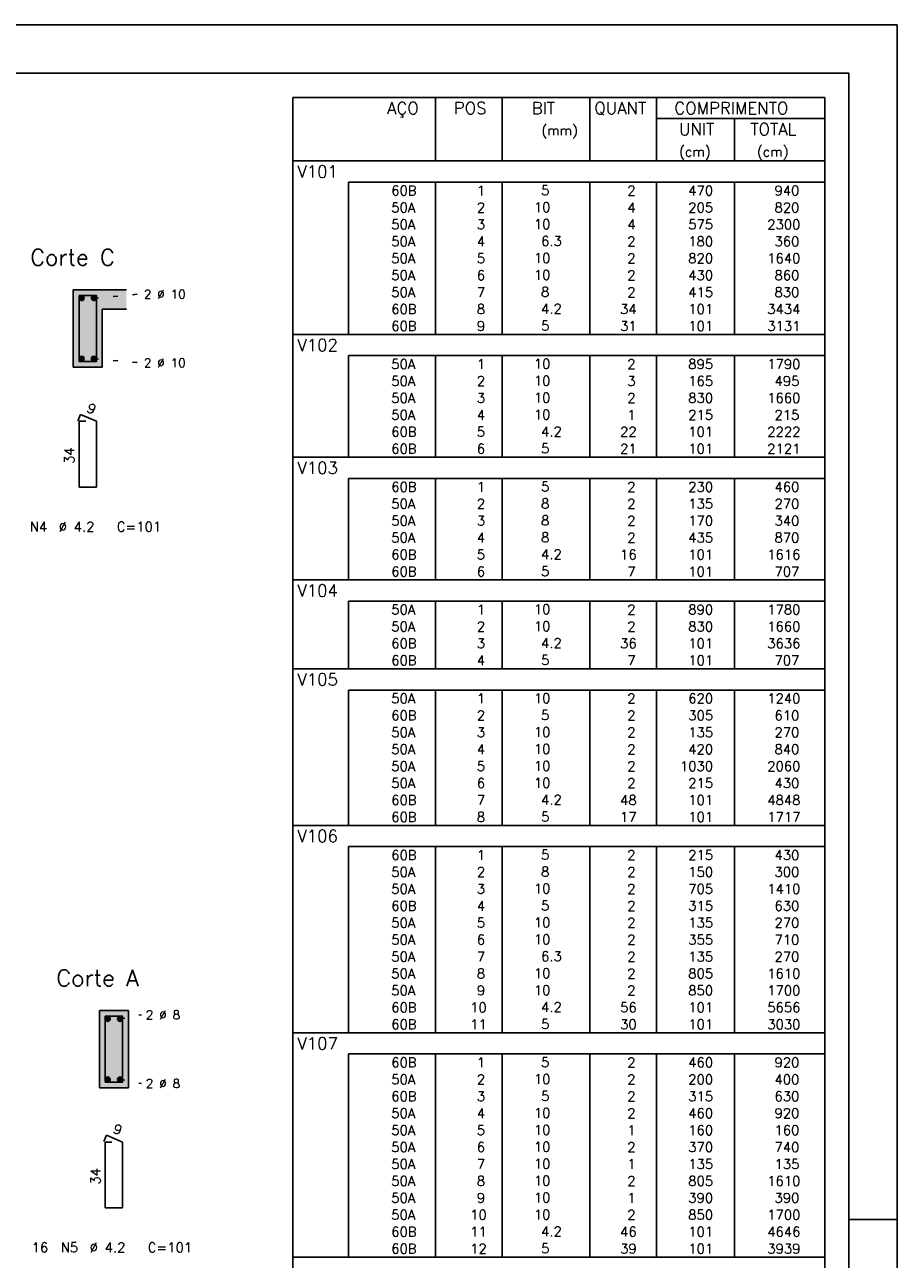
# Model space of a CAD drawing. Extents: x 0 to 119, y 0 to 84.
# Tile 11 of 11: x 101 to 119, y 59 to 84. Entities that reach past the tile are written whole.
import ezdxf

# ---------------------------------------------------------------- set-up
doc = ezdxf.new("R2010")
doc.units = 0
doc.header["$MEASUREMENT"] = 0
doc.linetypes.add('ESTILO_TQS_0002', pattern=[0.4, 0.1, -0.3])
for name, color, linetype in [('1', 1, 'CONTINUOUS'), ('2', 2, 'CONTINUOUS'), ('4', 4, 'CONTINUOUS'), ('6', 6, 'CONTINUOUS'), ('8', 8, 'CONTINUOUS'), ('9', 9, 'CONTINUOUS')]:
    doc.layers.add(name, color=color, linetype=linetype)
doc.styles.get("Standard").update_dxf_attribs({"font": 'ROMANS.SHX'})

msp = doc.modelspace()

# ---------------------------------------------------------------- linework, layer by layer
at = {"layer": '1', "linetype": 'Continuous'}
for p, q in [((0, 84.1), (118.9, 84.1)), ((118.9, 0), (118.9, 84.1)), ((117.9, 59.4), (118.9, 59.4))]:
    msp.add_line(p, q, dxfattribs=at)
at = {"layer": '1', "linetype": 'ESTILO_TQS_0002'}
for p, q in [((102.285, 78.445), (103.23, 78.53)), ((102.285, 77.195), (103.23, 77.11)), ((102.825, 63.545), (103.27, 63.63)), ((102.825, 62.295), (103.27, 62.21))]:
    msp.add_line(p, q, dxfattribs=at)
at = {"layer": '1', "linetype": 'Continuous'}
for centre in [(102.035, 78.445), (102.285, 78.445), (102.035, 77.195), (102.285, 77.195), (102.575, 63.545), (102.825, 63.545), (102.575, 62.295), (102.825, 62.295)]:
    msp.add_circle(centre, 0.05, dxfattribs=at)
at = {"layer": '2', "linetype": 'Continuous'}
for p, q in [((106.4, 82.595), (106.4, 81.283)), ((106.4, 82.595), (117.4, 82.595)), ((109.35, 81.283), (109.35, 82.595)), ((110.73, 81.283), (110.73, 82.595)), ((112.54, 81.283), (112.54, 82.595)), ((113.92, 81.283), (113.92, 82.595)), ((117.4, 82.595), (117.4, 81.283)), ((113.92, 82.158), (117.4, 82.158)), ((115.53, 81.283), (115.53, 82.158)), ((106.4, 81.283), (117.4, 81.283)), ((106.4, 80.845), (106.4, 81.283)), ((106.4, 81.283), (117.4, 81.283)), ((117.4, 80.845), (117.4, 81.283)), ((106.4, 80.495), (106.4, 80.845)), ((117.4, 80.845), (107.55, 80.845)), ((107.55, 80.845), (107.55, 80.495)), ((109.35, 80.845), (109.35, 80.495)), ((110.73, 80.845), (110.73, 80.495)), ((112.54, 80.845), (112.54, 80.495)), ((113.92, 80.845), (113.92, 80.495)), ((115.53, 80.845), (115.53, 80.495)), ((117.4, 80.495), (117.4, 80.845)), ((106.4, 80.145), (106.4, 80.495)), ((107.55, 80.495), (107.55, 80.145)), ((109.35, 80.495), (109.35, 80.145)), ((110.73, 80.495), (110.73, 80.145)), ((112.54, 80.495), (112.54, 80.145)), ((113.92, 80.495), (113.92, 80.145)), ((115.53, 80.495), (115.53, 80.145)), ((117.4, 80.145), (117.4, 80.495)), ((106.4, 79.795), (106.4, 80.145)), ((107.55, 80.145), (107.55, 79.795)), ((109.35, 80.145), (109.35, 79.795)), ((110.73, 80.145), (110.73, 79.795)), ((112.54, 80.145), (112.54, 79.795)), ((113.92, 80.145), (113.92, 79.795)), ((115.53, 80.145), (115.53, 79.795)), ((117.4, 79.795), (117.4, 80.145)), ((106.4, 79.445), (106.4, 79.795)), ((107.55, 79.795), (107.55, 79.445)), ((109.35, 79.795), (109.35, 79.445)), ((110.73, 79.795), (110.73, 79.445)), ((112.54, 79.795), (112.54, 79.445)), ((113.92, 79.795), (113.92, 79.445)), ((115.53, 79.795), (115.53, 79.445)), ((117.4, 79.445), (117.4, 79.795)), ((106.4, 79.095), (106.4, 79.445)), ((107.55, 79.445), (107.55, 79.095)), ((109.35, 79.445), (109.35, 79.095)), ((110.73, 79.445), (110.73, 79.095)), ((112.54, 79.445), (112.54, 79.095)), ((113.92, 79.445), (113.92, 79.095)), ((115.53, 79.445), (115.53, 79.095)), ((117.4, 79.095), (117.4, 79.445)), ((106.4, 78.745), (106.4, 79.095)), ((107.55, 79.095), (107.55, 78.745)), ((109.35, 79.095), (109.35, 78.745)), ((110.73, 79.095), (110.73, 78.745)), ((112.54, 79.095), (112.54, 78.745)), ((113.92, 79.095), (113.92, 78.745)), ((115.53, 79.095), (115.53, 78.745)), ((117.4, 78.745), (117.4, 79.095)), ((102.96, 78.62), (101.86, 78.62)), ((101.86, 78.62), (101.86, 77.02)), ((106.4, 78.395), (106.4, 78.745)), ((107.55, 78.745), (107.55, 78.395)), ((109.35, 78.745), (109.35, 78.395)), ((110.73, 78.745), (110.73, 78.395)), ((112.54, 78.745), (112.54, 78.395)), ((113.92, 78.745), (113.92, 78.395)), ((115.53, 78.745), (115.53, 78.395)), ((117.4, 78.395), (117.4, 78.745)), ((106.4, 78.045), (106.4, 78.395)), ((107.55, 78.395), (107.55, 78.045)), ((109.35, 78.395), (109.35, 78.045)), ((110.73, 78.395), (110.73, 78.045)), ((112.54, 78.395), (112.54, 78.045)), ((113.92, 78.395), (113.92, 78.045)), ((115.53, 78.395), (115.53, 78.045)), ((117.4, 78.045), (117.4, 78.395)), ((102.46, 77.02), (102.46, 78.22)), ((102.46, 78.22), (102.96, 78.22)), ((106.4, 77.695), (106.4, 78.045)), ((107.55, 78.045), (107.55, 77.695)), ((109.35, 78.045), (109.35, 77.695)), ((110.73, 78.045), (110.73, 77.695)), ((112.54, 78.045), (112.54, 77.695)), ((113.92, 78.045), (113.92, 77.695)), ((115.53, 78.045), (115.53, 77.695)), ((117.4, 77.695), (117.4, 78.045)), ((106.4, 77.258), (106.4, 77.695)), ((106.4, 77.695), (117.4, 77.695)), ((117.4, 77.258), (117.4, 77.695)), ((106.4, 76.908), (106.4, 77.258)), ((117.4, 77.258), (107.55, 77.258)), ((107.55, 77.258), (107.55, 76.908)), ((109.35, 77.258), (109.35, 76.908)), ((110.73, 77.258), (110.73, 76.908)), ((112.54, 77.258), (112.54, 76.908)), ((113.92, 77.258), (113.92, 76.908)), ((115.53, 77.258), (115.53, 76.908)), ((117.4, 76.908), (117.4, 77.258)), ((101.86, 77.02), (102.46, 77.02)), ((106.4, 76.558), (106.4, 76.908)), ((107.55, 76.908), (107.55, 76.558)), ((109.35, 76.908), (109.35, 76.558)), ((110.73, 76.908), (110.73, 76.558)), ((112.54, 76.908), (112.54, 76.558)), ((113.92, 76.908), (113.92, 76.558)), ((115.53, 76.908), (115.53, 76.558)), ((117.4, 76.558), (117.4, 76.908)), ((106.4, 76.208), (106.4, 76.558)), ((107.55, 76.558), (107.55, 76.208)), ((109.35, 76.558), (109.35, 76.208)), ((110.73, 76.558), (110.73, 76.208)), ((112.54, 76.558), (112.54, 76.208)), ((113.92, 76.558), (113.92, 76.208)), ((115.53, 76.558), (115.53, 76.208)), ((117.4, 76.208), (117.4, 76.558)), ((106.4, 75.858), (106.4, 76.208)), ((107.55, 76.208), (107.55, 75.858)), ((109.35, 76.208), (109.35, 75.858)), ((110.73, 76.208), (110.73, 75.858)), ((112.54, 76.208), (112.54, 75.858)), ((113.92, 76.208), (113.92, 75.858)), ((115.53, 76.208), (115.53, 75.858)), ((117.4, 75.858), (117.4, 76.208)), ((106.4, 75.508), (106.4, 75.858)), ((107.55, 75.858), (107.55, 75.508)), ((109.35, 75.858), (109.35, 75.508)), ((110.73, 75.858), (110.73, 75.508)), ((112.54, 75.858), (112.54, 75.508)), ((113.92, 75.858), (113.92, 75.508)), ((115.53, 75.858), (115.53, 75.508)), ((117.4, 75.508), (117.4, 75.858)), ((106.4, 75.158), (106.4, 75.508)), ((107.55, 75.508), (107.55, 75.158)), ((109.35, 75.508), (109.35, 75.158)), ((110.73, 75.508), (110.73, 75.158)), ((112.54, 75.508), (112.54, 75.158)), ((113.92, 75.508), (113.92, 75.158)), ((115.53, 75.508), (115.53, 75.158)), ((117.4, 75.158), (117.4, 75.508)), ((106.4, 74.72), (106.4, 75.158)), ((106.4, 75.158), (117.4, 75.158)), ((117.4, 74.72), (117.4, 75.158)), ((106.4, 74.37), (106.4, 74.72)), ((117.4, 74.72), (107.55, 74.72)), ((107.55, 74.72), (107.55, 74.37)), ((109.35, 74.72), (109.35, 74.37)), ((110.73, 74.72), (110.73, 74.37)), ((112.54, 74.72), (112.54, 74.37)), ((113.92, 74.72), (113.92, 74.37)), ((115.53, 74.72), (115.53, 74.37)), ((117.4, 74.37), (117.4, 74.72)), ((106.4, 74.02), (106.4, 74.37)), ((107.55, 74.37), (107.55, 74.02)), ((109.35, 74.37), (109.35, 74.02)), ((110.73, 74.37), (110.73, 74.02)), ((112.54, 74.37), (112.54, 74.02)), ((113.92, 74.37), (113.92, 74.02)), ((115.53, 74.37), (115.53, 74.02)), ((117.4, 74.02), (117.4, 74.37)), ((106.4, 73.67), (106.4, 74.02)), ((107.55, 74.02), (107.55, 73.67)), ((109.35, 74.02), (109.35, 73.67)), ((110.73, 74.02), (110.73, 73.67)), ((112.54, 74.02), (112.54, 73.67)), ((113.92, 74.02), (113.92, 73.67)), ((115.53, 74.02), (115.53, 73.67)), ((117.4, 73.67), (117.4, 74.02)), ((106.4, 73.32), (106.4, 73.67)), ((107.55, 73.67), (107.55, 73.32)), ((109.35, 73.67), (109.35, 73.32)), ((110.73, 73.67), (110.73, 73.32)), ((112.54, 73.67), (112.54, 73.32)), ((113.92, 73.67), (113.92, 73.32)), ((115.53, 73.67), (115.53, 73.32)), ((117.4, 73.32), (117.4, 73.67)), ((106.4, 72.97), (106.4, 73.32)), ((107.55, 73.32), (107.55, 72.97)), ((109.35, 73.32), (109.35, 72.97)), ((110.73, 73.32), (110.73, 72.97)), ((112.54, 73.32), (112.54, 72.97)), ((113.92, 73.32), (113.92, 72.97)), ((115.53, 73.32), (115.53, 72.97)), ((117.4, 72.97), (117.4, 73.32)), ((106.4, 72.62), (106.4, 72.97)), ((107.55, 72.97), (107.55, 72.62)), ((109.35, 72.97), (109.35, 72.62)), ((110.73, 72.97), (110.73, 72.62)), ((112.54, 72.97), (112.54, 72.62)), ((113.92, 72.97), (113.92, 72.62)), ((115.53, 72.97), (115.53, 72.62)), ((117.4, 72.62), (117.4, 72.97)), ((106.4, 72.183), (106.4, 72.62)), ((106.4, 72.62), (117.4, 72.62)), ((117.4, 72.183), (117.4, 72.62)), ((106.4, 71.833), (106.4, 72.183)), ((117.4, 72.183), (107.55, 72.183)), ((107.55, 72.183), (107.55, 71.833)), ((109.35, 72.183), (109.35, 71.833)), ((110.73, 72.183), (110.73, 71.833)), ((112.54, 72.183), (112.54, 71.833)), ((113.92, 72.183), (113.92, 71.833)), ((115.53, 72.183), (115.53, 71.833)), ((117.4, 71.833), (117.4, 72.183)), ((106.4, 71.483), (106.4, 71.833)), ((107.55, 71.833), (107.55, 71.483)), ((109.35, 71.833), (109.35, 71.483)), ((110.73, 71.833), (110.73, 71.483)), ((112.54, 71.833), (112.54, 71.483)), ((113.92, 71.833), (113.92, 71.483)), ((115.53, 71.833), (115.53, 71.483)), ((117.4, 71.483), (117.4, 71.833)), ((106.4, 71.133), (106.4, 71.483)), ((107.55, 71.483), (107.55, 71.133)), ((109.35, 71.483), (109.35, 71.133)), ((110.73, 71.483), (110.73, 71.133)), ((112.54, 71.483), (112.54, 71.133)), ((113.92, 71.483), (113.92, 71.133)), ((115.53, 71.483), (115.53, 71.133)), ((117.4, 71.133), (117.4, 71.483)), ((106.4, 70.783), (106.4, 71.133)), ((107.55, 71.133), (107.55, 70.783)), ((109.35, 71.133), (109.35, 70.783)), ((110.73, 71.133), (110.73, 70.783)), ((112.54, 71.133), (112.54, 70.783)), ((113.92, 71.133), (113.92, 70.783)), ((115.53, 71.133), (115.53, 70.783)), ((117.4, 70.783), (117.4, 71.133)), ((106.4, 70.345), (106.4, 70.783)), ((106.4, 70.783), (117.4, 70.783)), ((117.4, 70.345), (117.4, 70.783)), ((106.4, 69.995), (106.4, 70.345)), ((117.4, 70.345), (107.55, 70.345)), ((107.55, 70.345), (107.55, 69.995)), ((109.35, 70.345), (109.35, 69.995)), ((110.73, 70.345), (110.73, 69.995)), ((112.54, 70.345), (112.54, 69.995)), ((113.92, 70.345), (113.92, 69.995)), ((115.53, 70.345), (115.53, 69.995)), ((117.4, 69.995), (117.4, 70.345)), ((106.4, 69.645), (106.4, 69.995)), ((107.55, 69.995), (107.55, 69.645)), ((109.35, 69.995), (109.35, 69.645)), ((110.73, 69.995), (110.73, 69.645)), ((112.54, 69.995), (112.54, 69.645)), ((113.92, 69.995), (113.92, 69.645)), ((115.53, 69.995), (115.53, 69.645)), ((117.4, 69.645), (117.4, 69.995)), ((106.4, 69.295), (106.4, 69.645)), ((107.55, 69.645), (107.55, 69.295)), ((109.35, 69.645), (109.35, 69.295)), ((110.73, 69.645), (110.73, 69.295)), ((112.54, 69.645), (112.54, 69.295)), ((113.92, 69.645), (113.92, 69.295)), ((115.53, 69.645), (115.53, 69.295)), ((117.4, 69.295), (117.4, 69.645)), ((106.4, 68.945), (106.4, 69.295)), ((107.55, 69.295), (107.55, 68.945)), ((109.35, 69.295), (109.35, 68.945)), ((110.73, 69.295), (110.73, 68.945)), ((112.54, 69.295), (112.54, 68.945)), ((113.92, 69.295), (113.92, 68.945)), ((115.53, 69.295), (115.53, 68.945)), ((117.4, 68.945), (117.4, 69.295)), ((106.4, 68.595), (106.4, 68.945)), ((107.55, 68.945), (107.55, 68.595)), ((109.35, 68.945), (109.35, 68.595)), ((110.73, 68.945), (110.73, 68.595)), ((112.54, 68.945), (112.54, 68.595)), ((113.92, 68.945), (113.92, 68.595)), ((115.53, 68.945), (115.53, 68.595)), ((117.4, 68.595), (117.4, 68.945)), ((106.4, 68.245), (106.4, 68.595)), ((107.55, 68.595), (107.55, 68.245)), ((109.35, 68.595), (109.35, 68.245)), ((110.73, 68.595), (110.73, 68.245)), ((112.54, 68.595), (112.54, 68.245)), ((113.92, 68.595), (113.92, 68.245)), ((115.53, 68.595), (115.53, 68.245)), ((117.4, 68.245), (117.4, 68.595)), ((106.4, 67.895), (106.4, 68.245)), ((107.55, 68.245), (107.55, 67.895)), ((109.35, 68.245), (109.35, 67.895)), ((110.73, 68.245), (110.73, 67.895)), ((112.54, 68.245), (112.54, 67.895)), ((113.92, 68.245), (113.92, 67.895)), ((115.53, 68.245), (115.53, 67.895)), ((117.4, 67.895), (117.4, 68.245)), ((106.4, 67.545), (106.4, 67.895)), ((107.55, 67.895), (107.55, 67.545)), ((109.35, 67.895), (109.35, 67.545)), ((110.73, 67.895), (110.73, 67.545)), ((112.54, 67.895), (112.54, 67.545)), ((113.92, 67.895), (113.92, 67.545)), ((115.53, 67.895), (115.53, 67.545)), ((117.4, 67.545), (117.4, 67.895)), ((106.4, 67.108), (106.4, 67.545)), ((106.4, 67.545), (117.4, 67.545)), ((117.4, 67.108), (117.4, 67.545)), ((106.4, 66.758), (106.4, 67.108)), ((117.4, 67.108), (107.55, 67.108)), ((107.55, 67.108), (107.55, 66.758)), ((109.35, 67.108), (109.35, 66.758)), ((110.73, 67.108), (110.73, 66.758)), ((112.54, 67.108), (112.54, 66.758)), ((113.92, 67.108), (113.92, 66.758)), ((115.53, 67.108), (115.53, 66.758)), ((117.4, 66.758), (117.4, 67.108)), ((106.4, 66.408), (106.4, 66.758)), ((107.55, 66.758), (107.55, 66.408)), ((109.35, 66.758), (109.35, 66.408)), ((110.73, 66.758), (110.73, 66.408)), ((112.54, 66.758), (112.54, 66.408)), ((113.92, 66.758), (113.92, 66.408)), ((115.53, 66.758), (115.53, 66.408)), ((117.4, 66.408), (117.4, 66.758)), ((106.4, 66.058), (106.4, 66.408)), ((107.55, 66.408), (107.55, 66.058)), ((109.35, 66.408), (109.35, 66.058)), ((110.73, 66.408), (110.73, 66.058)), ((112.54, 66.408), (112.54, 66.058)), ((113.92, 66.408), (113.92, 66.058)), ((115.53, 66.408), (115.53, 66.058)), ((117.4, 66.058), (117.4, 66.408)), ((106.4, 65.708), (106.4, 66.058)), ((107.55, 66.058), (107.55, 65.708)), ((109.35, 66.058), (109.35, 65.708)), ((110.73, 66.058), (110.73, 65.708)), ((112.54, 66.058), (112.54, 65.708)), ((113.92, 66.058), (113.92, 65.708)), ((115.53, 66.058), (115.53, 65.708)), ((117.4, 65.708), (117.4, 66.058)), ((106.4, 65.358), (106.4, 65.708)), ((107.55, 65.708), (107.55, 65.358)), ((109.35, 65.708), (109.35, 65.358)), ((110.73, 65.708), (110.73, 65.358)), ((112.54, 65.708), (112.54, 65.358)), ((113.92, 65.708), (113.92, 65.358)), ((115.53, 65.708), (115.53, 65.358)), ((117.4, 65.358), (117.4, 65.708)), ((106.4, 65.008), (106.4, 65.358)), ((107.55, 65.358), (107.55, 65.008)), ((109.35, 65.358), (109.35, 65.008)), ((110.73, 65.358), (110.73, 65.008)), ((112.54, 65.358), (112.54, 65.008)), ((113.92, 65.358), (113.92, 65.008)), ((115.53, 65.358), (115.53, 65.008)), ((117.4, 65.008), (117.4, 65.358)), ((106.4, 64.658), (106.4, 65.008)), ((107.55, 65.008), (107.55, 64.658)), ((109.35, 65.008), (109.35, 64.658)), ((110.73, 65.008), (110.73, 64.658)), ((112.54, 65.008), (112.54, 64.658)), ((113.92, 65.008), (113.92, 64.658)), ((115.53, 65.008), (115.53, 64.658)), ((117.4, 64.658), (117.4, 65.008)), ((106.4, 64.308), (106.4, 64.658)), ((107.55, 64.658), (107.55, 64.308)), ((109.35, 64.658), (109.35, 64.308)), ((110.73, 64.658), (110.73, 64.308)), ((112.54, 64.658), (112.54, 64.308)), ((113.92, 64.658), (113.92, 64.308)), ((115.53, 64.658), (115.53, 64.308)), ((117.4, 64.308), (117.4, 64.658)), ((106.4, 63.958), (106.4, 64.308)), ((107.55, 64.308), (107.55, 63.958)), ((109.35, 64.308), (109.35, 63.958)), ((110.73, 64.308), (110.73, 63.958)), ((112.54, 64.308), (112.54, 63.958)), ((113.92, 64.308), (113.92, 63.958)), ((115.53, 64.308), (115.53, 63.958)), ((117.4, 63.958), (117.4, 64.308)), ((106.4, 63.608), (106.4, 63.958)), ((107.55, 63.958), (107.55, 63.608)), ((109.35, 63.958), (109.35, 63.608)), ((110.73, 63.958), (110.73, 63.608)), ((112.54, 63.958), (112.54, 63.608)), ((113.92, 63.958), (113.92, 63.608)), ((115.53, 63.958), (115.53, 63.608)), ((117.4, 63.608), (117.4, 63.958)), ((103, 63.72), (102.4, 63.72)), ((102.4, 63.72), (102.4, 62.12)), ((103, 62.12), (103, 63.72)), ((106.4, 63.258), (106.4, 63.608)), ((107.55, 63.608), (107.55, 63.258)), ((109.35, 63.608), (109.35, 63.258)), ((110.73, 63.608), (110.73, 63.258)), ((112.54, 63.608), (112.54, 63.258)), ((113.92, 63.608), (113.92, 63.258)), ((115.53, 63.608), (115.53, 63.258)), ((117.4, 63.258), (117.4, 63.608)), ((106.4, 62.82), (106.4, 63.258)), ((106.4, 63.258), (117.4, 63.258)), ((117.4, 62.82), (117.4, 63.258)), ((106.4, 62.47), (106.4, 62.82)), ((117.4, 62.82), (107.55, 62.82)), ((107.55, 62.82), (107.55, 62.47)), ((109.35, 62.82), (109.35, 62.47)), ((110.73, 62.82), (110.73, 62.47)), ((112.54, 62.82), (112.54, 62.47)), ((113.92, 62.82), (113.92, 62.47)), ((115.53, 62.82), (115.53, 62.47)), ((117.4, 62.47), (117.4, 62.82)), ((106.4, 62.12), (106.4, 62.47)), ((107.55, 62.47), (107.55, 62.12)), ((109.35, 62.47), (109.35, 62.12)), ((110.73, 62.47), (110.73, 62.12)), ((112.54, 62.47), (112.54, 62.12)), ((113.92, 62.47), (113.92, 62.12)), ((115.53, 62.47), (115.53, 62.12)), ((117.4, 62.12), (117.4, 62.47)), ((102.4, 62.12), (103, 62.12)), ((106.4, 61.77), (106.4, 62.12)), ((107.55, 62.12), (107.55, 61.77)), ((109.35, 62.12), (109.35, 61.77)), ((110.73, 62.12), (110.73, 61.77)), ((112.54, 62.12), (112.54, 61.77)), ((113.92, 62.12), (113.92, 61.77)), ((115.53, 62.12), (115.53, 61.77)), ((117.4, 61.77), (117.4, 62.12)), ((106.4, 61.42), (106.4, 61.77)), ((107.55, 61.77), (107.55, 61.42)), ((109.35, 61.77), (109.35, 61.42)), ((110.73, 61.77), (110.73, 61.42)), ((112.54, 61.77), (112.54, 61.42)), ((113.92, 61.77), (113.92, 61.42)), ((115.53, 61.77), (115.53, 61.42)), ((117.4, 61.42), (117.4, 61.77)), ((106.4, 61.07), (106.4, 61.42)), ((107.55, 61.42), (107.55, 61.07)), ((109.35, 61.42), (109.35, 61.07)), ((110.73, 61.42), (110.73, 61.07)), ((112.54, 61.42), (112.54, 61.07)), ((113.92, 61.42), (113.92, 61.07)), ((115.53, 61.42), (115.53, 61.07)), ((117.4, 61.07), (117.4, 61.42)), ((106.4, 60.72), (106.4, 61.07)), ((107.55, 61.07), (107.55, 60.72)), ((109.35, 61.07), (109.35, 60.72)), ((110.73, 61.07), (110.73, 60.72)), ((112.54, 61.07), (112.54, 60.72)), ((113.92, 61.07), (113.92, 60.72)), ((115.53, 61.07), (115.53, 60.72)), ((117.4, 60.72), (117.4, 61.07)), ((106.4, 60.37), (106.4, 60.72)), ((107.55, 60.72), (107.55, 60.37)), ((109.35, 60.72), (109.35, 60.37)), ((110.73, 60.72), (110.73, 60.37)), ((112.54, 60.72), (112.54, 60.37)), ((113.92, 60.72), (113.92, 60.37)), ((115.53, 60.72), (115.53, 60.37)), ((117.4, 60.37), (117.4, 60.72)), ((106.4, 60.02), (106.4, 60.37)), ((107.55, 60.37), (107.55, 60.02)), ((109.35, 60.37), (109.35, 60.02)), ((110.73, 60.37), (110.73, 60.02)), ((112.54, 60.37), (112.54, 60.02)), ((113.92, 60.37), (113.92, 60.02)), ((115.53, 60.37), (115.53, 60.02)), ((117.4, 60.02), (117.4, 60.37)), ((106.4, 59.67), (106.4, 60.02)), ((107.55, 60.02), (107.55, 59.67)), ((109.35, 60.02), (109.35, 59.67)), ((110.73, 60.02), (110.73, 59.67)), ((112.54, 60.02), (112.54, 59.67)), ((113.92, 60.02), (113.92, 59.67)), ((115.53, 60.02), (115.53, 59.67)), ((117.4, 59.67), (117.4, 60.02)), ((106.4, 59.32), (106.4, 59.67)), ((107.55, 59.67), (107.55, 59.32)), ((109.35, 59.67), (109.35, 59.32)), ((110.73, 59.67), (110.73, 59.32)), ((112.54, 59.67), (112.54, 59.32)), ((113.92, 59.67), (113.92, 59.32)), ((115.53, 59.67), (115.53, 59.32)), ((117.4, 59.32), (117.4, 59.67)), ((106.4, 58.97), (106.4, 59.32)), ((107.55, 59.32), (107.55, 58.97)), ((109.35, 59.32), (109.35, 58.97)), ((110.73, 59.32), (110.73, 58.97)), ((112.54, 59.32), (112.54, 58.97)), ((113.92, 59.32), (113.92, 58.97)), ((115.53, 59.32), (115.53, 58.97)), ((117.4, 58.97), (117.4, 59.32)), ((106.4, 58.62), (106.4, 58.97)), ((107.55, 58.97), (107.55, 58.62)), ((109.35, 58.97), (109.35, 58.62)), ((110.73, 58.97), (110.73, 58.62)), ((112.54, 58.97), (112.54, 58.62)), ((113.92, 58.97), (113.92, 58.62)), ((115.53, 58.97), (115.53, 58.62)), ((117.4, 58.62), (117.4, 58.97)), ((106.4, 58.183), (106.4, 58.62)), ((106.4, 58.62), (117.4, 58.62)), ((117.4, 58.183), (117.4, 58.62))]:
    msp.add_line(p, q, dxfattribs=at)
at = {"layer": '4', "linetype": 'Continuous'}
for points in [[(101.98, 78.5), (101.98, 77.14), (102.34, 77.14), (102.34, 78.5), (101.98, 78.5)], [(102.52, 63.6), (102.52, 62.24), (102.88, 62.24), (102.88, 63.6), (102.52, 63.6)]]:
    msp.add_lwpolyline(points, dxfattribs=at)
at = {"layer": '6', "linetype": 'Continuous'}
for p, q in [((102.008, 76.04), (101.954, 75.911)), ((102.12, 75.9), (101.98, 75.9)), ((101.98, 75.9), (101.98, 74.54)), ((102.34, 75.9), (102.008, 76.04)), ((102.34, 74.54), (102.34, 75.9)), ((101.98, 74.54), (102.34, 74.54)), ((102.548, 61.14), (102.494, 61.011)), ((102.88, 61), (102.548, 61.14)), ((102.66, 61), (102.52, 61)), ((102.52, 61), (102.52, 59.64)), ((102.88, 59.64), (102.88, 61)), ((102.52, 59.64), (102.88, 59.64))]:
    msp.add_line(p, q, dxfattribs=at)
at = {"layer": '8', "linetype": 'Continuous'}
for p in [(2.5, 83.1), (117.9, 1)]:
    msp.add_line(p, (117.9, 83.1), dxfattribs=at)
at = {"layer": '9', "linetype": 'Continuous'}
for points in [[(101.86, 77.02), (102.46, 77.02), (101.86, 78.62)], [(102.46, 77.02), (102.46, 78.22), (101.86, 78.62)], [(101.86, 78.62), (102.46, 78.22), (102.96, 78.62)], [(102.46, 78.22), (102.96, 78.22), (102.96, 78.62)], [(102.085, 78.445), (102.01, 78.488), (101.988, 78.462)], [(102.085, 78.445), (101.988, 78.462), (101.988, 78.428)], [(102.085, 78.445), (101.988, 78.428), (102.01, 78.402)], [(102.085, 78.445), (102.044, 78.494), (102.01, 78.488)], [(102.085, 78.445), (102.01, 78.402), (102.044, 78.396)], [(102.085, 78.445), (102.073, 78.477), (102.044, 78.494)], [(102.085, 78.445), (102.044, 78.396), (102.073, 78.413)], [(102.085, 78.445), (102.073, 78.413), (102.085, 78.445)], [(102.335, 78.445), (102.26, 78.488), (102.238, 78.462)], [(102.335, 78.445), (102.238, 78.462), (102.238, 78.428)], [(102.335, 78.445), (102.238, 78.428), (102.26, 78.402)], [(102.335, 78.445), (102.294, 78.494), (102.26, 78.488)], [(102.335, 78.445), (102.26, 78.402), (102.294, 78.396)], [(102.335, 78.445), (102.323, 78.477), (102.294, 78.494)], [(102.335, 78.445), (102.294, 78.396), (102.323, 78.413)], [(102.335, 78.445), (102.323, 78.413), (102.335, 78.445)], [(102.085, 77.195), (102.01, 77.238), (101.988, 77.212)], [(102.085, 77.195), (101.988, 77.212), (101.988, 77.178)], [(102.085, 77.195), (101.988, 77.178), (102.01, 77.152)], [(102.085, 77.195), (102.044, 77.244), (102.01, 77.238)], [(102.085, 77.195), (102.01, 77.152), (102.044, 77.146)], [(102.085, 77.195), (102.073, 77.227), (102.044, 77.244)], [(102.085, 77.195), (102.044, 77.146), (102.073, 77.163)], [(102.085, 77.195), (102.073, 77.163), (102.085, 77.195)], [(102.335, 77.195), (102.26, 77.238), (102.238, 77.212)], [(102.335, 77.195), (102.238, 77.212), (102.238, 77.178)], [(102.335, 77.195), (102.238, 77.178), (102.26, 77.152)], [(102.335, 77.195), (102.294, 77.244), (102.26, 77.238)], [(102.335, 77.195), (102.26, 77.152), (102.294, 77.146)], [(102.335, 77.195), (102.323, 77.227), (102.294, 77.244)], [(102.335, 77.195), (102.294, 77.146), (102.323, 77.163)], [(102.335, 77.195), (102.323, 77.163), (102.335, 77.195)], [(103, 62.12), (103, 63.72), (102.4, 63.72)], [(103, 62.12), (102.4, 63.72), (102.4, 62.12)], [(102.625, 63.545), (102.55, 63.588), (102.528, 63.562)], [(102.625, 63.545), (102.528, 63.562), (102.528, 63.528)], [(102.625, 63.545), (102.584, 63.594), (102.55, 63.588)], [(102.625, 63.545), (102.613, 63.577), (102.584, 63.594)], [(102.875, 63.545), (102.8, 63.588), (102.778, 63.562)], [(102.875, 63.545), (102.778, 63.562), (102.778, 63.528)], [(102.875, 63.545), (102.834, 63.594), (102.8, 63.588)], [(102.875, 63.545), (102.863, 63.577), (102.834, 63.594)], [(102.625, 63.545), (102.528, 63.528), (102.55, 63.502)], [(102.625, 63.545), (102.55, 63.502), (102.584, 63.496)], [(102.625, 63.545), (102.584, 63.496), (102.613, 63.513)], [(102.625, 63.545), (102.613, 63.513), (102.625, 63.545)], [(102.875, 63.545), (102.778, 63.528), (102.8, 63.502)], [(102.875, 63.545), (102.8, 63.502), (102.834, 63.496)], [(102.875, 63.545), (102.834, 63.496), (102.863, 63.513)], [(102.875, 63.545), (102.863, 63.513), (102.875, 63.545)], [(102.625, 62.295), (102.55, 62.338), (102.528, 62.312)], [(102.625, 62.295), (102.528, 62.312), (102.528, 62.278)], [(102.625, 62.295), (102.528, 62.278), (102.55, 62.252)], [(102.625, 62.295), (102.584, 62.344), (102.55, 62.338)], [(102.625, 62.295), (102.55, 62.252), (102.584, 62.246)], [(102.625, 62.295), (102.613, 62.327), (102.584, 62.344)], [(102.625, 62.295), (102.584, 62.246), (102.613, 62.263)], [(102.625, 62.295), (102.613, 62.263), (102.625, 62.295)], [(102.875, 62.295), (102.8, 62.338), (102.778, 62.312)], [(102.875, 62.295), (102.778, 62.312), (102.778, 62.278)], [(102.875, 62.295), (102.778, 62.278), (102.8, 62.252)], [(102.875, 62.295), (102.834, 62.344), (102.8, 62.338)], [(102.875, 62.295), (102.8, 62.252), (102.834, 62.246)], [(102.875, 62.295), (102.863, 62.327), (102.834, 62.344)], [(102.875, 62.295), (102.834, 62.246), (102.863, 62.263)], [(102.875, 62.295), (102.863, 62.263), (102.875, 62.295)], [(103, 62.12), (102.4, 62.12), (103, 62.12)]]:
    msp.add_solid(points, dxfattribs=at)

# ---------------------------------------------------------------- texts
at = {"layer": '2', "linetype": 'Continuous'}
for s, height, p in [('AÇO', 0.25, (108.35, 82.251)), ('POS', 0.25, (109.73, 82.251)), ('BIT', 0.25, (111.34, 82.251)), ('QUANT', 0.25, (112.636, 82.251)), ('COMPRIMENTO', 0.25, (114.289, 82.251)), ('(mm)', 0.2, (111.54, 81.814)), ('UNIT', 0.25, (114.387, 81.814)), ('TOTAL', 0.25, (115.859, 81.814)), ('(cm)', 0.2, (114.387, 81.376)), ('(cm)', 0.2, (115.997, 81.376)), ('V101', 0.25, (106.496, 80.939)), ('     60B', 0.2, (107.69, 80.57)), ('  1', 0.2, (109.93, 80.57)), ('    5  ', 0.2, (110.937, 80.576)), ('    2', 0.2, (112.72, 80.57)), ('   470', 0.2, (114.13, 80.57)), ('    940', 0.2, (115.764, 80.57)), ('     50A', 0.2, (107.69, 80.22)), ('  2', 0.2, (109.93, 80.22)), ('   10  ', 0.2, (110.937, 80.226)), ('    4', 0.2, (112.72, 80.22)), ('   205', 0.2, (114.13, 80.22)), ('    820', 0.2, (115.764, 80.22)), ('     50A', 0.2, (107.69, 79.87)), ('  3', 0.2, (109.93, 79.87)), ('   10  ', 0.2, (110.937, 79.876)), ('    4', 0.2, (112.72, 79.87)), ('   575', 0.2, (114.13, 79.87)), ('   2300', 0.2, (115.764, 79.87)), ('     50A', 0.2, (107.69, 79.52)), ('  4', 0.2, (109.93, 79.52)), ('    6.3', 0.2, (110.937, 79.526)), ('    2', 0.2, (112.72, 79.52)), ('   180', 0.2, (114.13, 79.52)), ('    360', 0.2, (115.764, 79.52)), ('Corte C', 0.34, (100.97, 79.12)), ('     50A', 0.2, (107.69, 79.17)), ('  5', 0.2, (109.93, 79.17)), ('   10  ', 0.2, (110.937, 79.176)), ('    2', 0.2, (112.72, 79.17)), ('   820', 0.2, (114.13, 79.17)), ('   1640', 0.2, (115.764, 79.17)), ('     50A', 0.2, (107.69, 78.82)), ('  6', 0.2, (109.93, 78.82)), ('   10  ', 0.2, (110.937, 78.826)), ('    2', 0.2, (112.72, 78.82)), ('   430', 0.2, (114.13, 78.82)), ('    860', 0.2, (115.764, 78.82)), ('2 %%c 10', 0.18, (103.32, 78.44)), ('     50A', 0.2, (107.69, 78.47)), ('  7', 0.2, (109.93, 78.47)), ('    8  ', 0.2, (110.937, 78.476)), ('    2', 0.2, (112.72, 78.47)), ('   415', 0.2, (114.13, 78.47)), ('    830', 0.2, (115.764, 78.47)), ('     60B', 0.2, (107.69, 78.12)), ('  8', 0.2, (109.93, 78.12)), ('    4.2', 0.2, (110.937, 78.126)), ('   34', 0.2, (112.72, 78.12)), ('   101', 0.2, (114.13, 78.12)), ('   3434', 0.2, (115.764, 78.12)), ('     60B', 0.2, (107.69, 77.77)), ('  9', 0.2, (109.93, 77.77)), ('    5  ', 0.2, (110.937, 77.776)), ('   31', 0.2, (112.72, 77.77)), ('   101', 0.2, (114.13, 77.77)), ('   3131', 0.2, (115.764, 77.77)), ('V102', 0.25, (106.496, 77.351)), ('2 %%c 10', 0.18, (103.32, 77.02)), ('     50A', 0.2, (107.69, 76.983)), ('  1', 0.2, (109.93, 76.983)), ('   10  ', 0.2, (110.937, 76.989)), ('    2', 0.2, (112.72, 76.983)), ('   895', 0.2, (114.13, 76.983)), ('   1790', 0.2, (115.764, 76.983)), ('     50A', 0.2, (107.69, 76.633)), ('  2', 0.2, (109.93, 76.633)), ('   10  ', 0.2, (110.937, 76.639)), ('    3', 0.2, (112.72, 76.633)), ('   165', 0.2, (114.13, 76.633)), ('    495', 0.2, (115.764, 76.633)), ('     50A', 0.2, (107.69, 76.283)), ('  3', 0.2, (109.93, 76.283)), ('   10  ', 0.2, (110.937, 76.289)), ('    2', 0.2, (112.72, 76.283)), ('   830', 0.2, (114.13, 76.283)), ('   1660', 0.2, (115.764, 76.283)), ('     50A', 0.2, (107.69, 75.933)), ('  4', 0.2, (109.93, 75.933)), ('   10  ', 0.2, (110.937, 75.939)), ('    1', 0.2, (112.72, 75.933)), ('   215', 0.2, (114.13, 75.933)), ('    215', 0.2, (115.764, 75.933)), ('     60B', 0.2, (107.69, 75.583)), ('  5', 0.2, (109.93, 75.583)), ('    4.2', 0.2, (110.937, 75.589)), ('   22', 0.2, (112.72, 75.583)), ('   101', 0.2, (114.13, 75.583)), ('   2222', 0.2, (115.764, 75.583)), ('     60B', 0.2, (107.69, 75.233)), ('  6', 0.2, (109.93, 75.233)), ('    5  ', 0.2, (110.937, 75.239)), ('   21', 0.2, (112.72, 75.233)), ('   101', 0.2, (114.13, 75.233)), ('   2121', 0.2, (115.764, 75.233)), ('V103', 0.25, (106.496, 74.814)), ('     60B', 0.2, (107.69, 74.445)), ('  1', 0.2, (109.93, 74.445)), ('    5  ', 0.2, (110.937, 74.451)), ('    2', 0.2, (112.72, 74.445)), ('   230', 0.2, (114.13, 74.445)), ('    460', 0.2, (115.764, 74.445)), ('     50A', 0.2, (107.69, 74.095)), ('  2', 0.2, (109.93, 74.095)), ('    8  ', 0.2, (110.937, 74.101)), ('    2', 0.2, (112.72, 74.095)), ('   135', 0.2, (114.13, 74.095)), ('    270', 0.2, (115.764, 74.095)), ('N4', 0.2, (100.96, 73.62)), ('%%c 4.2', 0.2, (101.56, 73.62)), ('C=101', 0.2, (102.76, 73.62)), ('     50A', 0.2, (107.69, 73.745)), ('  3', 0.2, (109.93, 73.745)), ('    8  ', 0.2, (110.937, 73.751)), ('    2', 0.2, (112.72, 73.745)), ('   170', 0.2, (114.13, 73.745)), ('    340', 0.2, (115.764, 73.745)), ('     50A', 0.2, (107.69, 73.395)), ('  4', 0.2, (109.93, 73.395)), ('    8  ', 0.2, (110.937, 73.401)), ('    2', 0.2, (112.72, 73.395)), ('   435', 0.2, (114.13, 73.395)), ('    870', 0.2, (115.764, 73.395)), ('     60B', 0.2, (107.69, 73.045)), ('  5', 0.2, (109.93, 73.045)), ('    4.2', 0.2, (110.937, 73.051)), ('   16', 0.2, (112.72, 73.045)), ('   101', 0.2, (114.13, 73.045)), ('   1616', 0.2, (115.764, 73.045)), ('     60B', 0.2, (107.69, 72.695)), ('  6', 0.2, (109.93, 72.695)), ('    5  ', 0.2, (110.937, 72.701)), ('    7', 0.2, (112.72, 72.695)), ('   101', 0.2, (114.13, 72.695)), ('    707', 0.2, (115.764, 72.695)), ('V104', 0.25, (106.496, 72.276)), ('     50A', 0.2, (107.69, 71.908)), ('  1', 0.2, (109.93, 71.908)), ('   10  ', 0.2, (110.937, 71.914)), ('    2', 0.2, (112.72, 71.908)), ('   890', 0.2, (114.13, 71.908)), ('   1780', 0.2, (115.764, 71.908)), ('     50A', 0.2, (107.69, 71.558)), ('  2', 0.2, (109.93, 71.558)), ('   10  ', 0.2, (110.937, 71.564)), ('    2', 0.2, (112.72, 71.558)), ('   830', 0.2, (114.13, 71.558)), ('   1660', 0.2, (115.764, 71.558)), ('     60B', 0.2, (107.69, 71.208)), ('  3', 0.2, (109.93, 71.208)), ('    4.2', 0.2, (110.937, 71.214)), ('   36', 0.2, (112.72, 71.208)), ('   101', 0.2, (114.13, 71.208)), ('   3636', 0.2, (115.764, 71.208)), ('     60B', 0.2, (107.69, 70.858)), ('  4', 0.2, (109.93, 70.858)), ('    5  ', 0.2, (110.937, 70.864)), ('    7', 0.2, (112.72, 70.858)), ('   101', 0.2, (114.13, 70.858)), ('    707', 0.2, (115.764, 70.858)), ('V105', 0.25, (106.496, 70.439)), ('     50A', 0.2, (107.69, 70.07)), ('  1', 0.2, (109.93, 70.07)), ('   10  ', 0.2, (110.937, 70.076)), ('    2', 0.2, (112.72, 70.07)), ('   620', 0.2, (114.13, 70.07)), ('   1240', 0.2, (115.764, 70.07)), ('     60B', 0.2, (107.69, 69.72)), ('  2', 0.2, (109.93, 69.72)), ('    5  ', 0.2, (110.937, 69.726)), ('    2', 0.2, (112.72, 69.72)), ('   305', 0.2, (114.13, 69.72)), ('    610', 0.2, (115.764, 69.72)), ('     50A', 0.2, (107.69, 69.37)), ('  3', 0.2, (109.93, 69.37)), ('   10  ', 0.2, (110.937, 69.376)), ('    2', 0.2, (112.72, 69.37)), ('   135', 0.2, (114.13, 69.37)), ('    270', 0.2, (115.764, 69.37)), ('     50A', 0.2, (107.69, 69.02)), ('  4', 0.2, (109.93, 69.02)), ('   10  ', 0.2, (110.937, 69.026)), ('    2', 0.2, (112.72, 69.02)), ('   420', 0.2, (114.13, 69.02)), ('    840', 0.2, (115.764, 69.02)), ('     50A', 0.2, (107.69, 68.67)), ('  5', 0.2, (109.93, 68.67)), ('   10  ', 0.2, (110.937, 68.676)), ('    2', 0.2, (112.72, 68.67)), ('  1030', 0.2, (114.13, 68.67)), ('   2060', 0.2, (115.764, 68.67)), ('     50A', 0.2, (107.69, 68.32)), ('  6', 0.2, (109.93, 68.32)), ('   10  ', 0.2, (110.937, 68.326)), ('    2', 0.2, (112.72, 68.32)), ('   215', 0.2, (114.13, 68.32)), ('    430', 0.2, (115.764, 68.32)), ('     60B', 0.2, (107.69, 67.97)), ('  7', 0.2, (109.93, 67.97)), ('    4.2', 0.2, (110.937, 67.976)), ('   48', 0.2, (112.72, 67.97)), ('   101', 0.2, (114.13, 67.97)), ('   4848', 0.2, (115.764, 67.97)), ('     60B', 0.2, (107.69, 67.62)), ('  8', 0.2, (109.93, 67.62)), ('    5  ', 0.2, (110.937, 67.626)), ('   17', 0.2, (112.72, 67.62)), ('   101', 0.2, (114.13, 67.62)), ('   1717', 0.2, (115.764, 67.62)), ('V106', 0.25, (106.496, 67.201)), ('     60B', 0.2, (107.69, 66.833)), ('  1', 0.2, (109.93, 66.833)), ('    5  ', 0.2, (110.937, 66.839)), ('    2', 0.2, (112.72, 66.833)), ('   215', 0.2, (114.13, 66.833)), ('    430', 0.2, (115.764, 66.833)), ('     50A', 0.2, (107.69, 66.483)), ('  2', 0.2, (109.93, 66.483)), ('    8  ', 0.2, (110.937, 66.489)), ('    2', 0.2, (112.72, 66.483)), ('   150', 0.2, (114.13, 66.483)), ('    300', 0.2, (115.764, 66.483)), ('     50A', 0.2, (107.69, 66.133)), ('  3', 0.2, (109.93, 66.133)), ('   10  ', 0.2, (110.937, 66.139)), ('    2', 0.2, (112.72, 66.133)), ('   705', 0.2, (114.13, 66.133)), ('   1410', 0.2, (115.764, 66.133)), ('     60B', 0.2, (107.69, 65.783)), ('  4', 0.2, (109.93, 65.783)), ('    5  ', 0.2, (110.937, 65.789)), ('    2', 0.2, (112.72, 65.783)), ('   315', 0.2, (114.13, 65.783)), ('    630', 0.2, (115.764, 65.783)), ('     50A', 0.2, (107.69, 65.433)), ('  5', 0.2, (109.93, 65.433)), ('   10  ', 0.2, (110.937, 65.439)), ('    2', 0.2, (112.72, 65.433)), ('   135', 0.2, (114.13, 65.433)), ('    270', 0.2, (115.764, 65.433)), ('     50A', 0.2, (107.69, 65.083)), ('  6', 0.2, (109.93, 65.083)), ('   10  ', 0.2, (110.937, 65.089)), ('    2', 0.2, (112.72, 65.083)), ('   355', 0.2, (114.13, 65.083)), ('    710', 0.2, (115.764, 65.083)), ('     50A', 0.2, (107.69, 64.733)), ('  7', 0.2, (109.93, 64.733)), ('    6.3', 0.2, (110.937, 64.739)), ('    2', 0.2, (112.72, 64.733)), ('   135', 0.2, (114.13, 64.733)), ('    270', 0.2, (115.764, 64.733)), ('     50A', 0.2, (107.69, 64.383)), ('  8', 0.2, (109.93, 64.383)), ('   10  ', 0.2, (110.937, 64.389)), ('    2', 0.2, (112.72, 64.383)), ('   805', 0.2, (114.13, 64.383)), ('   1610', 0.2, (115.764, 64.383)), ('Corte A', 0.34, (101.51, 64.22)), ('     50A', 0.2, (107.69, 64.033)), ('  9', 0.2, (109.93, 64.033)), ('   10  ', 0.2, (110.937, 64.039)), ('    2', 0.2, (112.72, 64.033)), ('   850', 0.2, (114.13, 64.033)), ('   1700', 0.2, (115.764, 64.033)), ('     60B', 0.2, (107.69, 63.683)), (' 10', 0.2, (109.93, 63.683)), ('    4.2', 0.2, (110.937, 63.689)), ('   56', 0.2, (112.72, 63.683)), ('   101', 0.2, (114.13, 63.683)), ('   5656', 0.2, (115.764, 63.683)), ('2 %%c 8', 0.18, (103.36, 63.54)), ('     60B', 0.2, (107.69, 63.333)), (' 11', 0.2, (109.93, 63.333)), ('    5  ', 0.2, (110.937, 63.339)), ('   30', 0.2, (112.72, 63.333)), ('   101', 0.2, (114.13, 63.333)), ('   3030', 0.2, (115.764, 63.333)), ('V107', 0.25, (106.496, 62.914)), ('     60B', 0.2, (107.69, 62.545)), ('  1', 0.2, (109.93, 62.545)), ('    5  ', 0.2, (110.937, 62.551)), ('    2', 0.2, (112.72, 62.545)), ('   460', 0.2, (114.13, 62.545)), ('    920', 0.2, (115.764, 62.545)), ('2 %%c 8', 0.18, (103.36, 62.12)), ('     50A', 0.2, (107.69, 62.195)), ('  2', 0.2, (109.93, 62.195)), ('   10  ', 0.2, (110.937, 62.201)), ('    2', 0.2, (112.72, 62.195)), ('   200', 0.2, (114.13, 62.195)), ('    400', 0.2, (115.764, 62.195)), ('     60B', 0.2, (107.69, 61.845)), ('  3', 0.2, (109.93, 61.845)), ('    5  ', 0.2, (110.937, 61.851)), ('    2', 0.2, (112.72, 61.845)), ('   315', 0.2, (114.13, 61.845)), ('    630', 0.2, (115.764, 61.845)), ('     50A', 0.2, (107.69, 61.495)), ('  4', 0.2, (109.93, 61.495)), ('   10  ', 0.2, (110.937, 61.501)), ('    2', 0.2, (112.72, 61.495)), ('   460', 0.2, (114.13, 61.495)), ('    920', 0.2, (115.764, 61.495)), ('     50A', 0.2, (107.69, 61.145)), ('  5', 0.2, (109.93, 61.145)), ('   10  ', 0.2, (110.937, 61.151)), ('    1', 0.2, (112.72, 61.145)), ('   160', 0.2, (114.13, 61.145)), ('    160', 0.2, (115.764, 61.145)), ('   10  ', 0.2, (110.937, 60.801)), ('     50A', 0.2, (107.69, 60.795)), ('  6', 0.2, (109.93, 60.795)), ('    2', 0.2, (112.72, 60.795)), ('   370', 0.2, (114.13, 60.795)), ('    740', 0.2, (115.764, 60.795)), ('     50A', 0.2, (107.69, 60.445)), ('  7', 0.2, (109.93, 60.445)), ('   10  ', 0.2, (110.937, 60.451)), ('    1', 0.2, (112.72, 60.445)), ('   135', 0.2, (114.13, 60.445)), ('    135', 0.2, (115.764, 60.445)), ('     50A', 0.2, (107.69, 60.095)), ('  8', 0.2, (109.93, 60.095)), ('   10  ', 0.2, (110.937, 60.101)), ('    2', 0.2, (112.72, 60.095)), ('   805', 0.2, (114.13, 60.095)), ('   1610', 0.2, (115.764, 60.095)), ('     50A', 0.2, (107.69, 59.745)), ('  9', 0.2, (109.93, 59.745)), ('   10  ', 0.2, (110.937, 59.751)), ('    1', 0.2, (112.72, 59.745)), ('   390', 0.2, (114.13, 59.745)), ('    390', 0.2, (115.764, 59.745)), ('     50A', 0.2, (107.69, 59.395)), (' 10', 0.2, (109.93, 59.395)), ('   10  ', 0.2, (110.937, 59.401)), ('    2', 0.2, (112.72, 59.395)), ('   850', 0.2, (114.13, 59.395)), ('   1700', 0.2, (115.764, 59.395)), ('     60B', 0.2, (107.69, 59.045)), (' 11', 0.2, (109.93, 59.045)), ('    4.2', 0.2, (110.937, 59.051)), ('   46', 0.2, (112.72, 59.045)), ('   101', 0.2, (114.13, 59.045)), ('   4646', 0.2, (115.764, 59.045)), ('16', 0.2, (101, 58.72)), ('N5', 0.2, (101.6, 58.72)), ('%%c 4.2', 0.2, (102.2, 58.72)), ('C=101', 0.2, (103.4, 58.72)), ('     60B', 0.2, (107.69, 58.695)), (' 12', 0.2, (109.93, 58.695)), ('    5  ', 0.2, (110.937, 58.701)), ('   39', 0.2, (112.72, 58.695)), ('   101', 0.2, (114.13, 58.695)), ('   3939', 0.2, (115.764, 58.695))]:
    msp.add_text(s, height=height, dxfattribs=at).set_placement(p)
for s, rotation, p in [('9', 337.1146, (102.121, 76.101)), ('34', 90, (101.88, 75.02)), ('9', 337.1146, (102.661, 61.201)), ('34', 90, (102.42, 60.12))]:
    msp.add_text(s, height=0.2, rotation=rotation, dxfattribs=at).set_placement(p)

doc.saveas('drawing.dxf')
